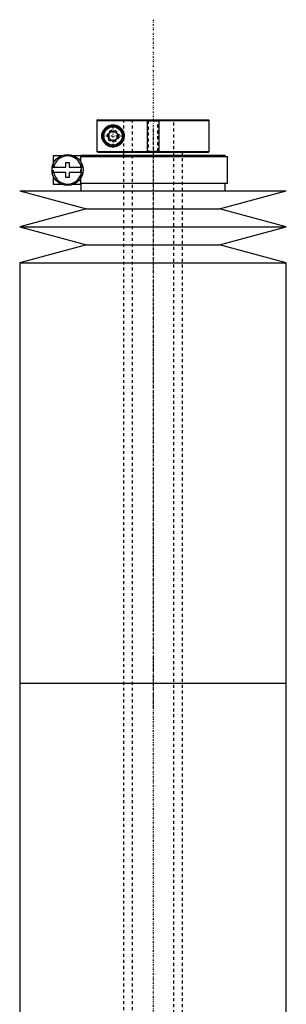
# Model space of a CAD drawing. Extents: x -702 to 168, y -144 to 599.
# Tile 4 of 7: x -695 to -605, y 266 to 599. Entities that reach past the tile are written whole.
import ezdxf

# ---------------------------------------------------------------- set-up
doc = ezdxf.new("R2010")
doc.units = 0
doc.linetypes.add('CENTER', pattern=[1.5, 0.45, -0.5, 0.05, -0.5])
doc.linetypes.add('DASHED', pattern=[2, 1, -1])
for name, color, linetype in [('AM_0', 7, 'CONTINUOUS'), ('AM_10', 7, 'CONTINUOUS'), ('AM_3', 7, 'DASHED'), ('AM_7', 7, 'CENTER')]:
    doc.layers.add(name, color=color, linetype=linetype)

msp = doc.modelspace()

# ---------------------------------------------------------------- linework, layer by layer
at = {"layer": 'AM_0', "color": 7, "linetype": 'CONTINUOUS'}
for p, q in [((-668.68, 565.5), (-668.99, 565.2)), ((-668.99, 565.2), (-668.99, 554.8)), ((-668.99, 565.2), (-631, 565.2)), ((-668.68, 565.5), (-631.3, 565.5)), ((-631, 565.2), (-631.3, 565.5)), ((-631, 554.8), (-631, 565.2)), ((-665, 560.87), (-663.5, 561.73)), ((-665, 559.13), (-665, 560.87)), ((-663.5, 561.73), (-662, 560.87)), ((-662, 560.87), (-662, 559.13)), ((-663.5, 558.27), (-665, 559.13)), ((-662, 559.13), (-663.5, 558.27)), ((-683.75, 553.3), (-683.75, 550.38)), ((-680.98, 553.3), (-683.75, 553.3)), ((-674.4, 553.3), (-676.72, 553.3)), ((-674.4, 551.29), (-674.4, 553.3)), ((-674.4, 553), (-624.85, 553)), ((-674.35, 553.5), (-674.35, 553)), ((-674.35, 553.5), (-625.65, 553.5)), ((-668.68, 554.5), (-668.99, 554.8)), ((-668.99, 554.8), (-631, 554.8)), ((-668.68, 554.5), (-631.3, 554.5)), ((-660, 554.5), (-660, 553.5)), ((-640, 553.5), (-640, 554.5)), ((-631.3, 554.5), (-631, 554.8)), ((-625.65, 553), (-625.65, 553.5)), ((-624.85, 544), (-624.85, 553)), ((-684.02, 549.4), (-679.45, 549.4)), ((-679.45, 549.4), (-679.45, 551)), ((-679.45, 551), (-678.25, 551)), ((-678.25, 551), (-678.25, 549.4)), ((-678.25, 549.4), (-673.68, 549.4)), ((-679.45, 547.6), (-684.02, 547.6)), ((-683.75, 546.62), (-683.75, 543.7)), ((-679.45, 546), (-679.45, 547.6)), ((-678.25, 546), (-679.45, 546)), ((-678.25, 547.6), (-678.25, 546)), ((-673.68, 547.6), (-678.25, 547.6)), ((-683.75, 543.7), (-680.98, 543.7)), ((-676.72, 543.7), (-674.4, 543.7)), ((-674.4, 543.7), (-674.4, 545.71)), ((-674.4, 544), (-624.85, 544)), ((-674.35, 544), (-674.35, 541.5)), ((-625.65, 541.5), (-625.65, 544)), ((-695, 541.5), (-672.5, 535.4)), ((-695, 541.5), (-605, 541.5)), ((-627.5, 535.4), (-605, 541.5)), ((-672.5, 535.4), (-695, 529.3)), ((-672.5, 535.4), (-627.5, 535.4)), ((-605, 529.3), (-627.5, 535.4)), ((-695, 529.3), (-672.5, 523.2)), ((-695, 529.3), (-605, 529.3)), ((-627.5, 523.2), (-605, 529.3)), ((-672.5, 523.2), (-695, 517.1)), ((-672.5, 523.2), (-627.5, 523.2)), ((-605, 517.1), (-627.5, 523.2)), ((-695, 517.1), (-695, 375)), ((-695, 517.1), (-605, 517.1)), ((-605, 375), (-605, 517.1)), ((-695, 375), (-695, 232.9)), ((-695, 375), (-605, 375)), ((-605, 232.9), (-605, 375))]:
    msp.add_line(p, q, dxfattribs=at)
msp.add_polyline3d([(-659.75, 560, 0), (-659.75, 559.98, 0), (-659.75, 559.93, 0), (-659.75, 559.89, 0), (-659.75, 559.87, 0), (-659.75, 559.84, 0), (-659.76, 559.8, 0), (-659.76, 559.75, 0), (-659.76, 559.71, 0), (-659.77, 559.66, 0), (-659.77, 559.62, 0), (-659.77, 559.6, 0), (-659.77, 559.57, 0), (-659.78, 559.53, 0), (-659.79, 559.48, 0), (-659.79, 559.44, 0), (-659.8, 559.39, 0), (-659.81, 559.35, 0), (-659.81, 559.32, 0), (-659.82, 559.3, 0), (-659.82, 559.26, 0), (-659.83, 559.21, 0), (-659.84, 559.19, 0), (-659.84, 559.17, 0), (-659.85, 559.12, 0), (-659.87, 559.08, 0), (-659.87, 559.05, 0), (-659.88, 559.03, 0), (-659.89, 558.99, 0), (-659.9, 558.94, 0), (-659.92, 558.9, 0), (-659.93, 558.86, 0), (-659.94, 558.81, 0), (-659.95, 558.79, 0), (-659.96, 558.77, 0), (-659.97, 558.72, 0), (-659.99, 558.68, 0), (-660.01, 558.64, 0), (-660.02, 558.6, 0), (-660.04, 558.55, 0), (-660.05, 558.53, 0), (-660.06, 558.51, 0), (-660.08, 558.47, 0), (-660.09, 558.43, 0), (-660.11, 558.39, 0), (-660.13, 558.35, 0), (-660.15, 558.31, 0), (-660.16, 558.29, 0), (-660.17, 558.27, 0), (-660.2, 558.23, 0), (-660.22, 558.19, 0), (-660.24, 558.15, 0), (-660.26, 558.11, 0), (-660.28, 558.07, 0), (-660.3, 558.05, 0), (-660.31, 558.03, 0), (-660.33, 558, 0), (-660.35, 557.96, 0), (-660.38, 557.92, 0), (-660.4, 557.89, 0), (-660.43, 557.85, 0), (-660.44, 557.83, 0), (-660.45, 557.82, 0), (-660.48, 557.78, 0), (-660.5, 557.75, 0), (-660.51, 557.73, 0), (-660.53, 557.71, 0), (-660.55, 557.68, 0), (-660.58, 557.65, 0), (-660.59, 557.63, 0), (-660.61, 557.61, 0), (-660.63, 557.58, 0), (-660.66, 557.55, 0), (-660.75, 557.45, 0), (-660.92, 557.27, 0), (-661.1, 557.12, 0), (-661.29, 556.97, 0), (-661.49, 556.84, 0), (-661.59, 556.77, 0), (-661.69, 556.72, 0), (-661.89, 556.61, 0), (-662.1, 556.52, 0), (-662.2, 556.48, 0), (-662.31, 556.44, 0), (-662.52, 556.38, 0), (-662.73, 556.33, 0), (-662.83, 556.31, 0), (-662.93, 556.29, 0), (-663.13, 556.27, 0), (-663.33, 556.25, 0), (-663.52, 556.25, 0), (-663.71, 556.26, 0), (-663.9, 556.27, 0), (-663.99, 556.28, 0), (-664.08, 556.3, 0), (-664.27, 556.33, 0), (-664.45, 556.37, 0), (-664.63, 556.42, 0), (-664.8, 556.48, 0), (-664.98, 556.55, 0), (-665.06, 556.59, 0), (-665.15, 556.63, 0), (-665.31, 556.72, 0), (-665.47, 556.81, 0), (-665.62, 556.91, 0), (-665.77, 557.02, 0), (-665.91, 557.13, 0), (-665.98, 557.19, 0), (-666.05, 557.25, 0), (-666.18, 557.38, 0), (-666.3, 557.51, 0), (-666.42, 557.65, 0), (-666.53, 557.79, 0), (-666.64, 557.95, 0), (-666.7, 558.04, 0), (-666.75, 558.12, 0), (-666.85, 558.31, 0), (-666.94, 558.5, 0), (-666.99, 558.62, 0), (-667, 558.65, 0), (-667.01, 558.68, 0), (-667.02, 558.7, 0), (-667.02, 558.72, 0), (-667.04, 558.75, 0), (-667.05, 558.79, 0), (-667.06, 558.82, 0), (-667.07, 558.86, 0), (-667.08, 558.9, 0), (-667.09, 558.91, 0), (-667.09, 558.93, 0), (-667.11, 558.97, 0), (-667.12, 559.01, 0), (-667.13, 559.04, 0), (-667.14, 559.08, 0), (-667.14, 559.12, 0), (-667.15, 559.14, 0), (-667.15, 559.16, 0), (-667.16, 559.19, 0), (-667.17, 559.23, 0), (-667.17, 559.25, 0), (-667.18, 559.27, 0), (-667.19, 559.31, 0), (-667.19, 559.35, 0), (-667.2, 559.37, 0), (-667.2, 559.39, 0), (-667.21, 559.43, 0), (-667.21, 559.47, 0), (-667.22, 559.51, 0), (-667.22, 559.55, 0), (-667.23, 559.59, 0), (-667.23, 559.61, 0), (-667.23, 559.63, 0), (-667.24, 559.68, 0), (-667.24, 559.72, 0), (-667.24, 559.76, 0), (-667.24, 559.8, 0), (-667.25, 559.85, 0), (-667.25, 559.87, 0), (-667.25, 559.89, 0), (-667.25, 559.93, 0), (-667.25, 559.98, 0), (-667.25, 560, 0), (-667.25, 560.02, 0), (-667.25, 560.07, 0), (-667.25, 560.11, 0), (-667.25, 560.13, 0), (-667.25, 560.15, 0), (-667.24, 560.2, 0), (-667.24, 560.24, 0), (-667.24, 560.28, 0), (-667.24, 560.32, 0), (-667.23, 560.37, 0), (-667.23, 560.39, 0), (-667.23, 560.41, 0), (-667.22, 560.45, 0), (-667.22, 560.49, 0), (-667.21, 560.53, 0), (-667.21, 560.57, 0), (-667.2, 560.61, 0), (-667.2, 560.63, 0), (-667.19, 560.65, 0), (-667.19, 560.69, 0), (-667.18, 560.73, 0), (-667.17, 560.75, 0), (-667.17, 560.77, 0), (-667.16, 560.81, 0), (-667.15, 560.84, 0), (-667.15, 560.86, 0), (-667.14, 560.88, 0), (-667.14, 560.92, 0), (-667.13, 560.96, 0), (-667.12, 560.99, 0), (-667.11, 561.03, 0), (-667.09, 561.07, 0), (-667.09, 561.09, 0), (-667.08, 561.1, 0), (-667.07, 561.14, 0), (-667.06, 561.18, 0), (-667.05, 561.21, 0), (-667.04, 561.25, 0), (-667.02, 561.28, 0), (-667.02, 561.3, 0), (-667.01, 561.32, 0), (-667, 561.35, 0), (-666.99, 561.38, 0), (-666.94, 561.5, 0), (-666.85, 561.69, 0), (-666.75, 561.88, 0), (-666.7, 561.96, 0), (-666.64, 562.05, 0), (-666.53, 562.21, 0), (-666.42, 562.35, 0), (-666.3, 562.49, 0), (-666.18, 562.62, 0), (-666.05, 562.75, 0), (-665.98, 562.81, 0), (-665.91, 562.87, 0), (-665.77, 562.98, 0), (-665.62, 563.09, 0), (-665.47, 563.19, 0), (-665.31, 563.28, 0), (-665.15, 563.37, 0), (-665.06, 563.41, 0), (-664.98, 563.45, 0), (-664.8, 563.52, 0), (-664.63, 563.58, 0), (-664.45, 563.63, 0), (-664.27, 563.67, 0), (-664.08, 563.7, 0), (-663.99, 563.72, 0), (-663.9, 563.73, 0), (-663.71, 563.74, 0), (-663.52, 563.75, 0), (-663.33, 563.75, 0), (-663.13, 563.73, 0), (-662.93, 563.71, 0), (-662.83, 563.69, 0), (-662.73, 563.67, 0), (-662.52, 563.62, 0), (-662.31, 563.56, 0), (-662.2, 563.52, 0), (-662.1, 563.48, 0), (-661.89, 563.39, 0), (-661.69, 563.28, 0), (-661.59, 563.23, 0), (-661.49, 563.16, 0), (-661.29, 563.03, 0), (-661.1, 562.88, 0), (-660.92, 562.73, 0), (-660.75, 562.55, 0), (-660.66, 562.45, 0), (-660.63, 562.42, 0), (-660.61, 562.39, 0), (-660.59, 562.37, 0), (-660.58, 562.35, 0), (-660.55, 562.32, 0), (-660.53, 562.29, 0), (-660.51, 562.27, 0), (-660.5, 562.25, 0), (-660.48, 562.22, 0), (-660.45, 562.18, 0), (-660.44, 562.17, 0), (-660.43, 562.15, 0), (-660.4, 562.11, 0), (-660.38, 562.08, 0), (-660.35, 562.04, 0), (-660.33, 562, 0), (-660.31, 561.97, 0), (-660.3, 561.95, 0), (-660.28, 561.93, 0), (-660.26, 561.89, 0), (-660.24, 561.85, 0), (-660.22, 561.81, 0), (-660.2, 561.77, 0), (-660.17, 561.73, 0), (-660.16, 561.71, 0), (-660.15, 561.69, 0), (-660.13, 561.65, 0), (-660.11, 561.61, 0), (-660.09, 561.57, 0), (-660.08, 561.53, 0), (-660.06, 561.49, 0), (-660.05, 561.47, 0), (-660.04, 561.45, 0), (-660.02, 561.4, 0), (-660.01, 561.36, 0), (-659.99, 561.32, 0), (-659.97, 561.28, 0), (-659.96, 561.23, 0), (-659.95, 561.21, 0), (-659.94, 561.19, 0), (-659.93, 561.14, 0), (-659.92, 561.1, 0), (-659.9, 561.06, 0), (-659.89, 561.01, 0), (-659.88, 560.97, 0), (-659.87, 560.95, 0), (-659.87, 560.92, 0), (-659.85, 560.88, 0), (-659.84, 560.83, 0), (-659.84, 560.81, 0), (-659.83, 560.79, 0), (-659.82, 560.74, 0), (-659.82, 560.7, 0), (-659.81, 560.68, 0), (-659.81, 560.65, 0), (-659.8, 560.61, 0), (-659.79, 560.56, 0), (-659.79, 560.52, 0), (-659.78, 560.47, 0), (-659.77, 560.43, 0), (-659.77, 560.4, 0), (-659.77, 560.38, 0), (-659.77, 560.34, 0), (-659.76, 560.29, 0), (-659.76, 560.25, 0), (-659.76, 560.2, 0), (-659.75, 560.16, 0), (-659.75, 560.13, 0), (-659.75, 560.11, 0), (-659.75, 560.07, 0), (-659.75, 560.02, 0), (-659.75, 560, 0)], dxfattribs=at)
for centre, radius in [((-663.5, 560), 3.5), ((-663.5, 560), 3.1), ((-678.85, 548.5), 5.25)]:
    msp.add_circle(centre, radius, dxfattribs=at)
for start, end in [(10.9221, 169.0779), (190.9221, 349.0779)]:
    msp.add_arc((-678.85, 548.5), 4.75, start, end, dxfattribs=at)
at = {"layer": 'AM_10', "color": 7, "linetype": 'CONTINUOUS'}
for p, q in [((-652, 565.5), (-652, 554.5)), ((-648, 565.5), (-648, 554.5))]:
    msp.add_line(p, q, dxfattribs=at)
msp.add_arc((-663.5, 560), 1.57, 75, 15, dxfattribs=at)
at = {"layer": 'AM_3', "color": 6, "linetype": 'DASHED'}
for p, q in [((-668.99, 565.2), (-668.83, 565.35)), ((-660, 565.5), (-660, 554.5)), ((-659.97, 565.5), (-659.97, 554.5)), ((-657, 565.5), (-657, -110.5)), ((-652, 565.5), (-651.62, 565.12)), ((-651.62, 565.12), (-651.62, 554.88)), ((-651.62, 565.12), (-648.38, 565.12)), ((-648.38, 565.12), (-648, 565.5)), ((-648.38, 554.88), (-648.38, 565.12)), ((-643, -110.5), (-643, 565.5)), ((-676.72, 553.3), (-680.98, 553.3)), ((-660, 553.5), (-660, -80.5)), ((-651.62, 554.88), (-652, 554.5)), ((-651.62, 554.88), (-648.38, 554.88)), ((-648, 554.5), (-648.38, 554.88)), ((-640, -70.5), (-640, 553.5)), ((-683.75, 550.38), (-683.75, 546.62)), ((-674.4, 545.71), (-674.4, 551.29)), ((-674.16, 546.15), (-674.16, 550.85)), ((-680.98, 543.7), (-676.72, 543.7))]:
    msp.add_line(p, q, dxfattribs=at)
msp.add_circle((-663.5, 560), 2, dxfattribs=at)
at = {"layer": 'AM_7', "color": 4, "linetype": 'CENTER'}
for p, q in [((-650, 599.3), (-650, -144.3)), ((-663.5, 556.33), (-663.5, 563.67)), ((-667.17, 560), (-659.83, 560)), ((-650, 562.42), (-650, 366.07)), ((-650, 383.93), (-650, 187.57))]:
    msp.add_line(p, q, dxfattribs=at)

doc.saveas('drawing.dxf')
